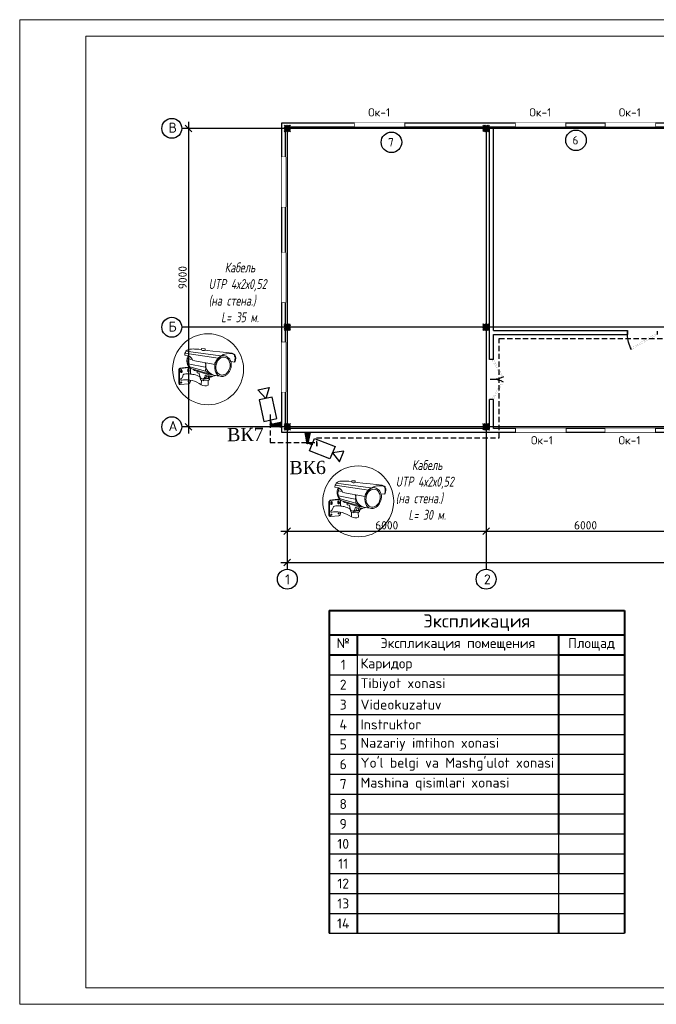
# Model space of a CAD drawing. Header units: millimetres. Extents: x -228268 to 1513407, y -439898 to -137408.
# Tile 116 of 125: x 321805 to 341016, y -305748 to -276048. Entities that reach past the tile are written whole.
import ezdxf
from ezdxf.enums import TextEntityAlignment as Align

# ---------------------------------------------------------------- set-up
doc = ezdxf.new("R2010")
doc.units = ezdxf.units.MM
doc.set_wipeout_variables(frame=1)
for name, pattern in [('ACAD_ISO10W100', [18, 12, -3, 0, -3]), ('DASHDOT2', [12.7, 6.35, -3.175, 0, -3.175]), ('HIDDEN2', [4.7625, 3.175, -1.5875])]:
    doc.linetypes.add(name, pattern=pattern)
for name, color, linetype, lineweight in [('.', 7, 'Continuous', 15), ('_ESchemePE', 3, 'DASHDOT2', 15), ('structure', 250, 'Continuous', 9), ('w-line', 7, 'Continuous', 0), ('видио камера', 7, 'Continuous', 25), ('ВН', 250, 'Continuous', 50), ('ПС', 1, 'ACAD_ISO10W100', 30)]:
    doc.layers.add(name, color=color, linetype=linetype, lineweight=lineweight)
for name, color, linetype in [('005', 7, 'Continuous'), ('окно и двер', 5, 'Continuous'), ('Размер  АР', 64, 'Continuous'), ('Ук', 10, 'Continuous')]:
    doc.layers.add(name, color=color, linetype=linetype)
doc.styles.add('3077', font='times.ttf')
doc.styles.add('GOST', font='isocpeur.ttf')
doc.styles.add('RUSS', font='russ.shx', dxfattribs={"width": 0.72})
doc.styles.add('ViTEXT', font='isocpeur.ttf')
doc.dimstyles.new('1-100', dxfattribs={"dimtxt": 250, "dimasz": 200, "dimexe": 200, "dimexo": 500, "dimgap": 50, "dimtad": 1, "dimdec": 0, "dimdsep": 46, "dimtxsty": 'ViTEXT', "dimblk": 'OBLIQUE', "dimcen": 250, "dimdle": 200, "dimclrd": 256, "dimclre": 256, "dimclrt": 256, "dimadec": 0, "dimazin": 0, "dimtfac": 1, "dimtdec": 0, "dimtmove": 1, "dimatfit": 3, "dimldrblk": 'OBLIQUE', "dimfxl": 200, "dimfxlon": 1, "dimtolj": 1, "dimlwd": -1, "dimlwe": -1, "dimarcsym": 0})

# ---------------------------------------------------------------- blocks, each defined once
blk = doc.blocks.new('*T389')
at = {"color": 0, "linetype": 'ByBlock', "lineweight": 40, "transparency": 16777216}
for p, q in [((0, 0), (8915, 0)), ((0, 0), (0, -9737)), ((8915, 0), (8915, -9737)), ((0, -733), (8915, -733)), ((848, -733), (848, -1333)), ((6922, -733), (6922, -6737)), ((0, -1333), (848, -1333)), ((6922, -1333), (8915, -1333)), ((848, -1937), (848, -9737)), ((6922, -7337), (6922, -7937)), ((6922, -9137), (6922, -9737))]:
    blk.add_line(p, q, dxfattribs=at)
at = {"color": 0, "linetype": 'ByBlock', "lineweight": -2, "transparency": 16777216}
for p, q in [((848, -1333), (6922, -1333)), ((848, -1333), (848, -1937)), ((0, -1937), (8915, -1937)), ((0, -2537), (8915, -2537)), ((0, -3137), (8915, -3137)), ((0, -3737), (8915, -3737)), ((0, -4337), (8915, -4337)), ((0, -4937), (8915, -4937)), ((0, -5537), (8915, -5537)), ((0, -6137), (8915, -6137)), ((0, -6737), (8915, -6737)), ((6922, -6737), (6922, -7337)), ((0, -7337), (8915, -7337)), ((0, -7937), (8915, -7937)), ((6922, -7937), (6922, -9137)), ((0, -8537), (8915, -8537)), ((0, -9137), (8915, -9137)), ((0, -9737), (8915, -9737))]:
    blk.add_line(p, q, dxfattribs=at)
at = {"color": 0, "transparency": 16777216, "insert": (4457, -367), "char_height": 400, "width": 8714.79, "attachment_point": 5, "style": 'ViTEXT'}
blk.add_mtext('{\\C256;Экспликация }', dxfattribs=at)
at = {"transparency": 16777216, "char_height": 300, "style": 'ViTEXT'}
for s, insert, width, attachment_point in [('№', (424, -833), 647.66, 2), ('Экспликация помещения ', (3885, -833), 5874.28, 2), ('Площад', (7918, -833), 1792.85, 2), ('1', (424, -1635), 647.66, 5), ('Каридор', (948, -1635), 5874.28, 4), ('2', (424, -2237), 647.66, 5), ('Tibiyot xonasi', (948, -2237), 5874.28, 4), ('3', (424, -2837), 647.66, 5), ('Videokuzatuv', (948, -2837), 5874.28, 4), ('4', (424, -3437), 647.66, 5), ('Instruktor', (948, -3437), 5874.28, 4), ('5', (424, -4037), 647.66, 5), ('Nazariy imtihon xonasi', (948, -4037), 5874.28, 4), ('6', (424, -4637), 647.66, 5), ("Yo'l belgi va Mashg'ulot xonasi ", (948, -4637), 5874.28, 4), ('7', (424, -5237), 647.66, 5), ('Mashina qisimlari xonasi', (948, -5237), 5874.28, 4), ('8', (424, -5837), 647.66, 5), ('9', (424, -6437), 647.66, 5), ('10', (424, -7037), 647.66, 5), ('11', (424, -7637), 647.66, 5), ('12', (424, -8237), 647.66, 5), ('13', (424, -8837), 647.66, 5), ('14', (424, -9437), 647.66, 5)]:
    blk.add_mtext(s, dxfattribs=dict(at, insert=insert, width=width, attachment_point=attachment_point))
blk = doc.blocks.new('_Oblique')
at = {"color": 0, "linetype": 'ByBlock', "lineweight": -2}
blk.add_line((-0.5, -0.5), (0.5, 0.5), dxfattribs=at)
blk = doc.blocks.new('*D391')
at = {"transparency": 16777216}
for p, q in [((335881, -291273), (335881, -291673)), ((341881, -291273), (341881, -291673)), ((335681, -291473), (342081, -291473))]:
    blk.add_line(p, q, dxfattribs=at)
at = {"layer": 'Defpoints', "color": 0, "transparency": 16777216}
for p in [(335881, -288525), (341881, -288525), (341881, -291473)]:
    blk.add_point(p, dxfattribs=at)
at = {"transparency": 16777216, "xscale": 200, "yscale": 200, "zscale": 200, "rotation": 180}
blk.add_blockref('_Oblique', (335881, -291473), dxfattribs=at)
at = {"transparency": 16777216, "xscale": 200, "yscale": 200, "zscale": 200}
blk.add_blockref('_Oblique', (341881, -291473), dxfattribs=at)
at = {"transparency": 16777216, "insert": (338881, -291298), "char_height": 250, "attachment_point": 5, "style": 'ViTEXT'}
blk.add_mtext('\\A1;6000', dxfattribs=at)
blk = doc.blocks.new('*D394')
at = {"transparency": 16777216}
for p, q in [((329881, -292225), (329881, -292625)), ((359881, -292225), (359881, -292625)), ((329681, -292425), (360081, -292425))]:
    blk.add_line(p, q, dxfattribs=at)
at = {"layer": 'Defpoints', "color": 0, "transparency": 16777216}
for p in [(329881, -288525), (359881, -288525), (359881, -292425)]:
    blk.add_point(p, dxfattribs=at)
at = {"transparency": 16777216, "xscale": 200, "yscale": 200, "zscale": 200, "rotation": 180}
blk.add_blockref('_Oblique', (329881, -292425), dxfattribs=at)
at = {"transparency": 16777216, "xscale": 200, "yscale": 200, "zscale": 200}
blk.add_blockref('_Oblique', (359881, -292425), dxfattribs=at)
at = {"transparency": 16777216, "insert": (344881, -292250), "char_height": 250, "attachment_point": 5, "style": 'ViTEXT'}
blk.add_mtext('\\A1;30000', dxfattribs=at)
blk = doc.blocks.new('*D396')
at = {"transparency": 16777216}
for p, q in [((326896, -279126), (326896, -288525)), ((327096, -279326), (326696, -279326)), ((327096, -288325), (326696, -288325))]:
    blk.add_line(p, q, dxfattribs=at)
at = {"layer": 'Defpoints', "color": 0, "transparency": 16777216}
for p in [(335681, -279326), (326896, -288325), (335681, -288325)]:
    blk.add_point(p, dxfattribs=at)
at = {"transparency": 16777216, "xscale": 200, "yscale": 200, "zscale": 200}
for p, rotation in [((326896, -279326), 90), ((326896, -288325), 270)]:
    blk.add_blockref('_Oblique', p, dxfattribs=dict(at, rotation=rotation))
at = {"transparency": 16777216, "insert": (326721, -283826), "char_height": 250, "attachment_point": 5, "rotation": 90, "style": 'ViTEXT'}
blk.add_mtext('\\A1;9000', dxfattribs=at)
blk = doc.blocks.new('*D397')
at = {"transparency": 16777216}
for p, q in [((329881, -291273), (329881, -291673)), ((335881, -291273), (335881, -291673)), ((329681, -291473), (336081, -291473))]:
    blk.add_line(p, q, dxfattribs=at)
at = {"layer": 'Defpoints', "color": 0, "transparency": 16777216}
for p in [(329881, -288526), (335881, -288525), (335881, -291473)]:
    blk.add_point(p, dxfattribs=at)
at = {"transparency": 16777216, "xscale": 200, "yscale": 200, "zscale": 200, "rotation": 180}
blk.add_blockref('_Oblique', (329881, -291473), dxfattribs=at)
at = {"transparency": 16777216, "xscale": 200, "yscale": 200, "zscale": 200}
blk.add_blockref('_Oblique', (335881, -291473), dxfattribs=at)
at = {"transparency": 16777216, "insert": (332881, -291298), "char_height": 250, "attachment_point": 5, "style": 'ViTEXT'}
blk.add_mtext('\\A1;6000', dxfattribs=at)
blk = doc.blocks.new('*U176')
at = {"layer": 'окно и двер'}
blk.add_lwpolyline([(0, 0), (1500, 0), (1500, 120), (0, 120)], close=True, dxfattribs=at)
blk.add_wipeout([(0, 120), (1500, 120), (1500, 0), (0, 0)])
at = {"layer": 'окно и двер', "const_width": 5}
for points in [[(0, 100), (1500, 100)], [(0, 20), (1500, 20)]]:
    blk.add_lwpolyline(points, dxfattribs=at)
blk = doc.blocks.new('ваппвап')
at = {"layer": '.'}
h = blk.add_hatch(dxfattribs=at)
h.set_pattern_fill('JIS_LC_20', color=256, scale=1.5)
h.set_pattern_definition([(45, (-2878419.315, -2938762.286), (-21.21320344, 21.21320344), []), (45, (-2878418.715, -2938762.286), (-21.21320344, 21.21320344), [])])
h.paths.add_polyline_path([(1480802, 617821), (1481002, 617821), (1481002, 618021), (1480802, 618021)])
at = {"color": 1, "const_width": 5}
blk.add_lwpolyline([(1480802, 618021), (1481002, 618021), (1481002, 617821), (1480802, 617821)], close=True, dxfattribs=at)
blk = doc.blocks.new('*U128')
at = {"linetype": 'ByBlock'}
for p, q in [((-900, 0), (-900, -100)), ((0, 0), (0, -100))]:
    blk.add_line(p, q, dxfattribs=at)
at = {"color": 34, "linetype": 'ByBlock', "const_width": 3}
blk.add_lwpolyline([(0, 0), (-779, 450), (-801, 412), (-22, -38)], close=True, dxfattribs=at)
at = {"linetype": 'ByBlock'}
blk.add_arc((0, 0), 900, 150, 180, dxfattribs=at)
blk = doc.blocks.new('*U157')
at = {"linetype": 'ByBlock'}
for p, q in [((-600, 0), (-600, -100)), ((0, 0), (0, -100))]:
    blk.add_line(p, q, dxfattribs=at)
at = {"color": 34, "linetype": 'ByBlock', "const_width": 3}
blk.add_lwpolyline([(0, 0), (-520, 300), (-541, 262), (-22, -38)], close=True, dxfattribs=at)
at = {"linetype": 'ByBlock'}
blk.add_arc((0, 0), 600, 150, 180, dxfattribs=at)
blk = doc.blocks.new('*U412')
at = {"lineweight": 30, "ltscale": 10}
h = blk.add_hatch(color=5, dxfattribs=at)
h.dxf.hatch_style = 1
h.paths.add_polyline_path([(-275, 0, 1), (-348, 0, 1)])
h = blk.add_hatch(color=5, dxfattribs=at)
h.dxf.hatch_style = 1
edge = h.paths.add_edge_path()
edge.add_line((0, 76), (-282, 22))
edge.add_arc((-311, 0), 36.4, 360, 397.6444, ccw=False)
edge.add_arc((-311, 0), 36.4, 322.3556, 360, ccw=False)
edge.add_line((-282, -22), (0, -76))
edge.add_line((0, -76), (0, 76))
h = blk.add_hatch(color=5, dxfattribs=at)
h.dxf.hatch_style = 1
h.paths.add_polyline_path([(-359, -140), (-310, -36, -0.105584), (-325, -34, -0.105584), (-338, -25), (-375, -134)])
at = {"color": 5, "lineweight": 30, "ltscale": 10}
for points in [[(-311, -17), (-311, 17)], [(-282, 22), (0, 76), (0, -76), (-282, -22)], [(-310, -36), (-359, -140), (-375, -134), (-338, -25)]]:
    blk.add_lwpolyline(points, dxfattribs=at)
blk.add_circle((-311, 0), 36.4, dxfattribs=at)
at = {"layer": 'видио камера', "color": 5, "lineweight": 30}
for points in [[(-180, -213), (-428, -828), (-803, -676), (-554, -61)], [(-616, -752), (-892, -968), (-567, -1099)]]:
    blk.add_lwpolyline(points, close=True, dxfattribs=at)
blk = doc.blocks.new('A$C36422FB8')
at = {"layer": '005', "color": 5, "lineweight": 0, "ltscale": 5}
for points in [[(35022, 33000), (31059, 32706), (31059, 33535), (27788, 33535), (27788, 32249), (26061, 32012), (20803, 31571), (14385, 31023), (8548, 30525), (3268, 30029), (785, 28942), (598, 27515), (88, 27022), (0, 25570), (273, 23939), (817, 21951), (4447, 22394)], [(1095, 21985), (663, 23981), (436, 25633), (505, 26829), (1002, 27372), (1168, 28565), (2984, 29483), (4156, 29660), (5384, 29616), (8476, 29406), (11318, 28572), (13016, 27541), (14096, 26885), (15608, 25671), (16719, 24061), (17625, 22664), (18297, 21628), (18671, 20653), (18961, 19521)], [(13863, 27368), (45176, 30849)], [(15793, 25403), (46004, 29097)], [(42720, 26879), (46224, 27310), (46004, 29097), (45492, 29821), (45176, 30849), (43929, 31865), (42816, 32396), (41654, 32711), (40076, 32894), (38624, 33062), (37452, 32981), (35853, 33014), (33636, 32977)], [(18572, 19460), (38715, 22589)], [(27565, 16779), (42748, 19646)], [(39466, 23518), (42941, 24065)], [(17964, 9507), (18916, 9187), (23617, 8702), (23806, 10112)], [(20618, 9011), (20733, 8622), (21198, 8589), (21525, 8280), (22087, 8256)], [(20941, 10381), (23806, 10112), (34591, 13052)], [(22305, 11100), (23837, 10818), (38229, 14848)], [(22898, 10991), (25322, 11755)], [(23600, 8576), (27185, 9635)], [(26949, 13369), (41230, 16757)], [(26951, 16474), (26949, 13369)], [(27565, 16779), (26951, 16474)], [(36910, 13578), (34586, 12955), (34507, 11554), (33105, 11263), (32657, 10932), (31974, 8247)], [(40748, 14599), (40686, 10651)], [(49420, 15263), (42082, 16219)], [(50357, 15479), (43081, 16368)], [(50617, 13752), (50435, 2400)], [(50996, 2399), (51270, 13354)], [(22568, 8084), (23524, 6828), (28215, 5828)], [(23524, 6828), (23358, 5858), (24409, 4976), (28569, 4472), (30693, 4913), (31260, 5543), (32142, 7936)], [(24409, 4976), (24184, 549)], [(24721, 7049), (27492, 6273)], [(28267, 5817), (29497, 6088)], [(28374, 5841), (28539, 4466)], [(30484, 4870), (30574, 721)], [(42089, 1556), (49572, 647)], [(49244, 4526), (49331, 5820)]]:
    blk.add_lwpolyline(points, dxfattribs=at)
for centre in [(42103, 3649), (48754, 2407)]:
    blk.add_circle(centre, 515, dxfattribs=at)
for centre, radius, start, end in [((11274, 21102), 6657, 95.359635, 129.641842), ((10813, 23516), 4217, 60.212464, 92.18502), ((8365, 18850), 9485, 40.305015, 61.3842), ((29369, 34836), 3111, 236.793205, 287.531464), ((29302, 33701), 2089, 298.723041, 331.758761), ((47763, 18157), 10076, 120.035856, 153.901734), ((37806, 23233), 6263, 356.626748, 35.831004), ((9742, 19706), 5938, 153.086778, 186.714093), ((11442, 18880), 7599, 179.005949, 204.385574), ((10605, 21036), 6306, 124.568952, 167.56241), ((13586, 18704), 8783, 159.595365, 177.7142), ((12263, 18988), 7453, 179.87792, 197.279605), ((14605, 18750), 9729, 150.386269, 161.940321), ((11819, 20219), 6582, 134.966861, 149.523412), ((12368, 18770), 8020, 118.705515, 130.420192), ((10276, 23020), 3295, 93.326047, 122.300587), ((10252, 19298), 7013, 36.980519, 91.360716), ((-4061, 10071), 24677, 29.075947, 37.185402), ((6745, 17337), 11007, 15.25704, 34.151483), ((6569, 17309), 11184, 352.382978, 15.157661), ((12866, 18643), 5764, 8.152553, 36.389682), ((7156, 17439), 11594, 349.958052, 10.041948), ((15205, 19781), 11889, 331.290623, 350.933107), ((20377, 18840), 6634, 351.924579, 14.277822), ((30993, 18805), 3982, 148.938169, 210.596193), ((38015, 20238), 5285, 300.12609, 333.080959), ((36881, 20886), 5997, 316.487816, 348.068015), ((28510, 21052), 14743, 3.649011, 21.89699), ((34755, 22644), 9306, 328.953151, 1.356456), ((-17502, 33053), 61724, 347.454734, 349.67472), ((13266, 17812), 8986, 193.313402, 213.233475), ((20197, 20911), 15609, 195.369522, 205.4955), ((13922, 17847), 9560, 211.849709, 227.62777), ((13805, 18079), 8622, 206.787774, 225.912947), ((13863, 17682), 9399, 227.218939, 241.906455), ((11823, 15644), 5500, 223.093603, 253.132246), ((12010, 14615), 5824, 244.763972, 274.962008), ((12057, 15590), 5523, 250.642965, 283.664682), ((12035, 15349), 6553, 274.191526, 295.95826), ((10800, 16797), 7055, 291.296257, 317.846244), ((14971, 27099), 17752, 269.029581, 289.978008), ((11899, 14986), 6292, 298.51896, 332.880961), ((11827, 16110), 5835, 316.081353, 357.223057), ((10872, 16096), 7730, 329.025581, 354.964401), ((15666, 21885), 12665, 295.086072, 321.900209), ((27798, 10886), 2624, 109.956705, 160.669953), ((32668, 9866), 5488, 182.405012, 221.512847), ((40478, -5992), 16231, 101.569767, 120.90111), ((34886, 16998), 3974, 302.055644, 327.254174), ((45477, -40614), 51193, 94.449015, 99.278978), ((37001, 22556), 7805, 279.046888, 298.021251), ((40668, 15666), 5.820766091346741e-11, 150.252181, 270), ((43651, 14124), 2942, 150.064937, 170.71348), ((42285, 14822), 1412, 98.268894, 146.950569), ((43168, -2159), 12693, 77.004786, 97.526642), ((42622, 13235), 878, 133.244497, 248.110012), ((42870, 14187), 905, 122.098848, 200.151965), ((42856, 14446), 1935, 83.343393, 113.595379), ((43301, 13274), 1105, 168.53346, 208.925022), ((44542, 12408), 2565, 143.002734, 155.548546), ((42470, 13111), 712, 255.74746, 359.347567), ((42659, 13189), 554, 234.119684, 336.780679), ((42573, 14493), 496, 348.695464, 111.757589), ((43327, 14301), 904, 155.169876, 202.706969), ((42764, 14516), 306, 355.969009, 147.456935), ((41946, 14315), 1137, 332.791021, 9.11574), ((41627, 12981), 1560, 4.462896, 31.43434), ((45609, 8423), 1834, 352.406799, 76.981578), ((49019, 12414), 878, 133.244497, 248.110012), ((49267, 13365), 905, 122.098848, 200.151965), ((49698, 12453), 1105, 168.53346, 208.925022), ((50939, 11587), 2565, 143.002734, 155.548546), ((48867, 12289), 712, 255.74746, 359.347567), ((49056, 12367), 554, 234.119684, 336.780679), ((48970, 13671), 496, 348.695464, 111.757589), ((49725, 13479), 904, 155.169876, 202.706969), ((49162, 13695), 306, 355.969009, 147.456935), ((48344, 13493), 1137, 332.791021, 9.11574), ((48024, 12160), 1560, 4.462896, 31.43434), ((49181, 13845), 1438, 356.296703, 80.45562), ((48681, 13446), 2635, 19.551114, 50.483884), ((48835, 13580), 2446, 354.692383, 17.808316), ((22286, 8219), 301, 61.816814, 172.108251), ((22424, 8258), 226, 309.603035, 88.804059), ((25142, 8109), 1141, 161.152947, 248.305833), ((24807, 8036), 866, 58.397385, 149.332656), ((27171, 8382), 8383, 249.126852, 293.944301), ((24864, 7596), 1243, 19.663459, 71.343214), ((8733, -3717), 20903, 30.01932, 34.140367), ((27492, 6973), 700, 199.386845, 286.868293), ((29386, 8559), 2473, 250.444839, 319.207271), ((45178, -20588), 25833, 104.006244, 124.425211), ((21298, 12661), 11485, 330.141866, 340.367329), ((43954, -16047), 21130, 82.231587, 103.766529), ((44862, 4043), 4388, 169.983773, 203.341371), ((42212, 3209), 1658, 214.965786, 273.189565), ((42365, 3831), 548, 147.747889, 281.572781), ((34064, -88542), 94298, 80.736077, 82.231587), ((50858, 8999), 3527, 193.427121, 244.343853), ((49016, 2588), 548, 147.747889, 281.572781), ((48149, 2437), 2287, 308.501601, 359.602669), ((49818, 1502), 890, 254.00915, 329.004753), ((49032, 2261), 1970, 321.841351, 4.016788)]:
    blk.add_arc(centre, radius, start, end, dxfattribs=at)
blk = doc.blocks.new('*U413')
at = {"lineweight": 30, "ltscale": 10}
h = blk.add_hatch(color=5, dxfattribs=at)
h.dxf.hatch_style = 1
h.paths.add_polyline_path([(-36, 311, 1), (36, 311, 1)])
h = blk.add_hatch(color=5, dxfattribs=at)
h.dxf.hatch_style = 1
h.paths.add_polyline_path([(147, 334), (36, 304, 0.105584), (36, 319, 0.105584), (29, 333), (143, 351)])
h = blk.add_hatch(color=5, dxfattribs=at)
h.dxf.hatch_style = 1
edge = h.paths.add_edge_path()
edge.add_line((-76, 0), (-22, 282))
edge.add_arc((0, 311), 36.4, -127.6444, -90)
edge.add_arc((0, 311), 36.4, -90, -52.3556)
edge.add_line((22, 282), (76, 0))
edge.add_line((76, 0), (-76, 0))
at = {"color": 5, "lineweight": 30, "ltscale": 10}
for points in [[(17, 311), (-17, 311)], [(36, 304), (147, 334), (143, 351), (29, 333)], [(-22, 282), (-76, 0), (76, 0), (22, 282)]]:
    blk.add_lwpolyline(points, dxfattribs=at)
blk.add_circle((0, 311), 36.4, dxfattribs=at)
at = {"layer": 'видио камера', "color": 5, "lineweight": 30}
for points in [[(187, 145), (836, 284), (751, 679), (102, 540)], [(793, 481), (1053, 716), (1126, 374)]]:
    blk.add_lwpolyline(points, close=True, dxfattribs=at)

msp = doc.modelspace()

# ---------------------------------------------------------------- linework, layer by layer
at = {"linetype": 'Continuous', "lineweight": 15, "ltscale": 100}
msp.add_lwpolyline([(321805.2, -305747.5), (363805.2, -305747.5), (363805.2, -276047.5), (321805.2, -276047.5)], close=True, dxfattribs=at)
for points in [[(344281.3, -288495.5), (329711.3, -288495.5), (329711.3, -279155.5), (360051.3, -279155.5), (360051.3, -288495.5), (345481.3, -288495.5)], [(335981.3, -288375.5), (329831.3, -288375.5), (329831.3, -279275.5), (359931.3, -279275.5), (359931.3, -288375.5), (353781.3, -288375.5)], [(335981.3, -286300.5), (335981.3, -285425.5), (335981.3, -279275.5)], [(336101.3, -285425.5), (336101.3, -279275.5)], [(336101.3, -285425.5), (340146.9, -285425.5)], [(336101.3, -286300.5), (336101.3, -285545.5), (340146.9, -285545.5)], [(340146.9, -285425.5), (340146.9, -285545.5)], [(336101.3, -286300.5), (335981.3, -286300.5)], [(335981.3, -288375.5), (335981.3, -287500.5)], [(336101.3, -287500.5), (335981.3, -287500.5)], [(336101.3, -288375.5), (336101.3, -287500.5)], [(344281.3, -288375.5), (336101.3, -288375.5)]]:
    msp.add_lwpolyline(points)
for centre in [(326395.7, -279325.5), (326395.7, -285325.5), (326395.7, -288325.5), (329881.3, -292924.7), (335881.3, -292924.7)]:
    msp.add_circle(centre, 300)
at = {"color": 1, "lineweight": 30}
msp.add_circle((333023.1, -279745.9), 310, dxfattribs=at)
at = {"layer": 'w-line', "color": 0, "linetype": 'Continuous', "lineweight": 5, "ltscale": 100}
msp.add_lwpolyline([(323805.2, -305247.5), (363305.2, -305247.5), (363305.2, -276547.5), (323805.2, -276547.5)], close=True, dxfattribs=at)
at = {"layer": 'Размер  АР', "color": 0, "lineweight": 18, "ltscale": 50}
for centre in [(327490.6, -286592.4), (332020.8, -290575.4)]:
    msp.add_circle(centre, 1069.9, dxfattribs=at)
at = {"layer": 'Ук'}
for points in [[(359881.3, -279325.5), (326695.7, -279325.5)], [(329881.3, -279325.5), (329881.3, -292624.7)], [(335881.3, -279325.5), (335881.3, -292624.7)], [(359881.3, -285325.5), (326695.7, -285325.5)], [(359881.3, -288325.5), (326695.7, -288325.5)]]:
    msp.add_lwpolyline(points, dxfattribs=at)

# ---------------------------------------------------------------- block references
for name, p in [('ваппвап', (-1151020.4, -897246.2)), ('ваппвап', (-1145020.4, -897246.2)), ('ваппвап', (-1151020.4, -903246.1)), ('ваппвап', (-1145020.4, -903246.1)), ('ваппвап', (-1151020.4, -906246.1)), ('ваппвап', (-1145020.4, -906246.1)), ('*T389', (331143.7, -293869.3))]:
    msp.add_blockref(name, p)
at = {"xscale": -1}
for name, p, rotation in [('*U128', (341046.9, -285545.5), 180), ('*U157', (336100.9, -286299.9), 270)]:
    msp.add_blockref(name, p, dxfattribs=dict(at, rotation=rotation))
at = {"rotation": 270}
msp.add_blockref('*U157', (336100.9, -287499.9), dxfattribs=at)
at = {"color": 0, "lineweight": 25, "rotation": 90}
msp.add_blockref('*U412', (330492.7, -288495.5), dxfattribs=at)
at = {"layer": 'ВН', "lineweight": 25, "xscale": -0.03333333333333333, "yscale": 0.03333333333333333, "zscale": 0.03333333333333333, "rotation": 358.6351226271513}
for p in [(328302.7, -287112), (332832.9, -291095)]:
    msp.add_blockref('A$C36422FB8', p, dxfattribs=at)

# ---------------------------------------------------------------- texts
at = {"style": 'GOST'}
for s, p in [('7', (333007.4, -279745.9)), ('6', (338576.2, -279685.4))]:
    msp.add_text(s, height=250, dxfattribs=at).set_placement(p, align=Align.MIDDLE_CENTER)
at = {"attachment_point": 1, "style": 'ViTEXT'}
for s, width, insert, char_height in [('Ок-1', 409.501, (332322.2, -278717.6), 250), ('Ок-1', 409.501, (337184.3, -278717.6), 250), ('Ок-1', 409.501, (339884.6, -278717.6), 250), ('В', 123, (326297.1, -279154.7), 300), ('Б', 123, (326297.1, -285154.6), 300), ('А', 123, (326297.1, -288154.6), 300), ('1', 123, (329814.5, -292780), 300), ('2', 123, (335814.6, -292780), 300)]:
    msp.add_mtext_dynamic_manual_height_columns(s, width=width, gutter_width=17495.6, heights=[0], dxfattribs=dict(at, insert=insert, char_height=char_height))
at = {"layer": 'structure', "lineweight": 25, "ltscale": 10, "char_height": 397.73, "attachment_point": 5, "rotation": 0.45689, "style": '3077'}
for s, insert in [('{\\C0;ВК7}', (328615.7, -288559.6)), ('{\\C0;ВК6}', (330495.1, -289559.2))]:
    msp.add_mtext_dynamic_manual_height_columns(s, width=61, gutter_width=12.5, heights=[0], dxfattribs=dict(at, insert=insert))
at = {"layer": 'ПС', "color": 7, "lineweight": 25, "ltscale": 0.5, "char_height": 300, "width": 1892.836, "attachment_point": 5, "style": 'RUSS'}
for s, insert in [('{\\fISOCPEUR|b0|i1|c204|p34;Кабель \\P\\pxqj,t2.3125,r40.154;UTP 4х2х0,52\\P(на cтена.)\\P\\pq*,tz;L= 35 м.}', (328453.7, -284272.3)), ('{\\fISOCPEUR|b0|i1|c204|p34;Кабель \\P\\pxqj,t2.3125,r40.154;UTP 4х2х0,52\\P(на cтена.)\\P\\pq*,tz;L= 30 м.}', (334102.1, -290232.5))]:
    msp.add_mtext(s, dxfattribs=dict(at, insert=insert))

# ---------------------------------------------------------------- dimensions: what is measured, and where the dimension line sits
dim = msp.add_linear_dim(base=(326895.7, -288325.5), p1=(335681.3, -279325.5), p2=(335681.3, -288325.5), angle=90, dimstyle='1-100')
dim.commit()
dim.dimension.update_dxf_attribs({"geometry": '*D396', "text_midpoint": (326720.7, -283825.5)})
for base, p1, p2, picture, middle in [((359881.3, -292424.7), (329881.3, -288525.5), (359881.3, -288525.5), '*D394', (344881.3, -292249.7)), ((335881.3, -291472.6), (329881.3, -288525.5), (335881.3, -288525.5), '*D397', (332881.3, -291297.6)), ((341881.3, -291472.6), (335881.3, -288525.5), (341881.3, -288525.5), '*D391', (338881.3, -291297.6))]:
    dim = msp.add_linear_dim(base=base, p1=p1, p2=p2, dimstyle='1-100')
    dim.commit()
    dim.dimension.update_dxf_attribs({"geometry": picture, "text_midpoint": middle})

# ---------------------------------------------------------------- next in the draw order: block references
at = {"xscale": -1}
for p in [(333416.6, -279275.5), (338274.6, -279275.5), (340982.7, -279275.5), (338281.2, -288495.5), (340981.4, -288495.5)]:
    msp.add_blockref('*U176', p, dxfattribs=at)
at = {"xscale": -1, "rotation": 270}
for p in [(329711.3, -281693.4), (329711.3, -284575.5), (329711.3, -287275.3)]:
    msp.add_blockref('*U176', p, dxfattribs=at)

# ---------------------------------------------------------------- next in the draw order: linework, layer by layer
at = {"color": 1, "lineweight": 30}
msp.add_circle((338591.9, -279685.4), 310, dxfattribs=at)
at = {"layer": '_ESchemePE', "color": 5, "linetype": 'HIDDEN2', "lineweight": 25, "ltscale": 50}
msp.add_lwpolyline([(329360.7, -287959.9), (329360.7, -288799.8), (330768.8, -288799.8), (330768.8, -288912.5), (330768.8, -288663.4), (336278.1, -288663.4), (336278.1, -285663.3), (347634.2, -285663.3), (347634.2, -281036.8), (347795.1, -281036.8)], dxfattribs=at)

# ---------------------------------------------------------------- next in the draw order: block references
at = {"color": 0, "lineweight": 25, "rotation": 90}
msp.add_blockref('*U413', (329711.3, -288266.1), dxfattribs=at)

# ---------------------------------------------------------------- next in the draw order: texts
at = {"char_height": 250, "attachment_point": 1, "style": 'ViTEXT'}
for insert in [(337232.5, -288608.7), (339876.3, -288608.7)]:
    msp.add_mtext_dynamic_manual_height_columns('Ок-1', width=409.501, gutter_width=17495.6, heights=[0], dxfattribs=dict(at, insert=insert))

doc.saveas('drawing.dxf')
